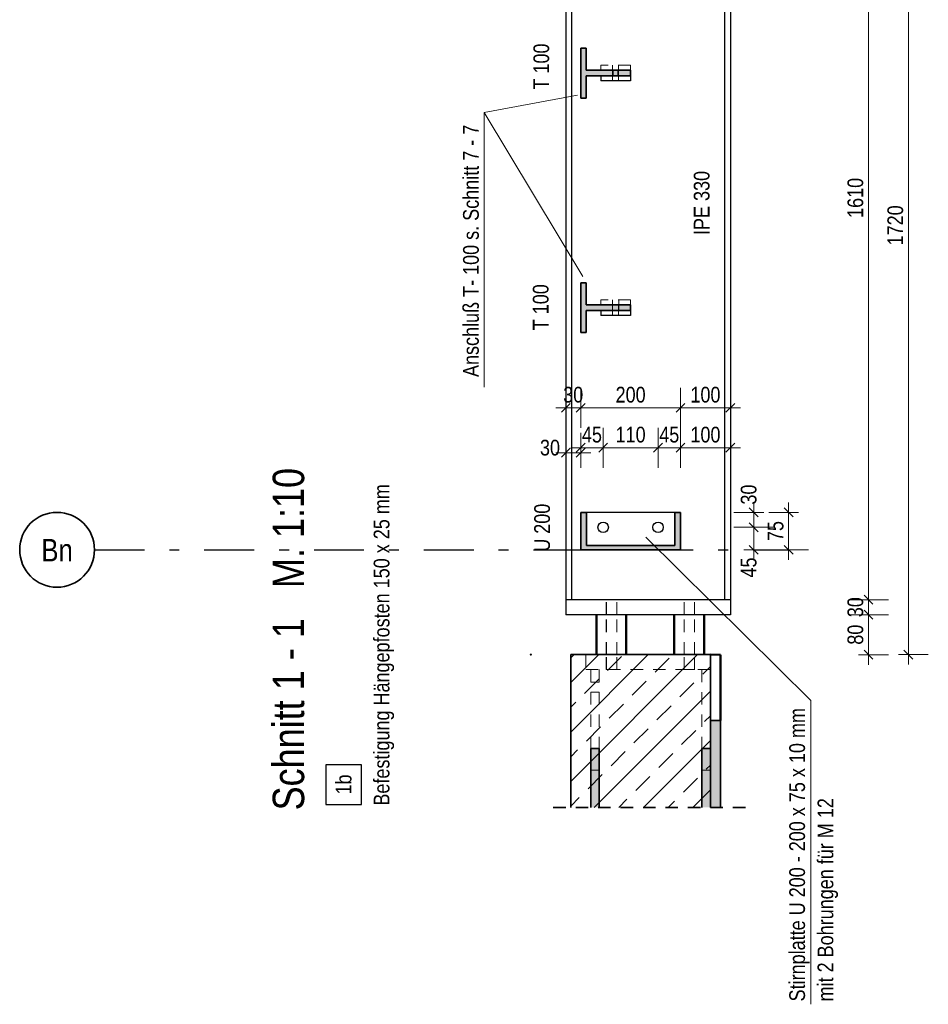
# Model space of a CAD drawing. Header units: millimetres. Extents: x 0 to 91, y -53.4 to 42.
# Tile 84 of 180: x 63.9 to 73, y -27.1 to -17.3. Entities that reach past the tile are written whole.
import ezdxf
from ezdxf.enums import TextEntityAlignment as Align

# ---------------------------------------------------------------- set-up
doc = ezdxf.new("R2010")
doc.units = ezdxf.units.MM
doc.linetypes.add('DASHDOTX2', pattern=[2, 1, -0.5, 0, -0.5])
doc.linetypes.add('HIDDEN', pattern=[0.375, 0.25, -0.125])
doc.styles.add('Arial Narrow', font='ARIALN.TTF')
doc.dimstyles.new('Arch_Strakon_dimstyle', dxfattribs={"dimtxt": 1, "dimasz": 1, "dimexe": 1.25, "dimexo": 0.0625, "dimgap": 1, "dimtad": 0, "dimdec": 5, "dimzin": 12, "dimdsep": 46, "dimtxsty": 'Arial Narrow', "dimblk": 'Arrowhead_Tick', "dimsah": 1, "dimcen": 0, "dimse1": 1, "dimse2": 1, "dimclrd": 6, "dimclrt": 2, "dimazin": 0, "dimtfac": 1, "dimtdec": 4, "dimtmove": 0, "dimatfit": 3, "dimldrblk": 'NONE', "dimfxl": 1, "dimtvp": 1, "dimtolj": 1, "dimtzin": 0, "dimlwd": 13, "dimarcsym": 2})

# ---------------------------------------------------------------- blocks, each defined once
blk = doc.blocks.new('Arrowhead_Tick')
at = {"color": 0, "linetype": 'Continuous', "lineweight": -2}
for p, q in [((0, 20), (0, -10)), ((-1, 0), (0, 0)), ((10, 0), (0, 0))]:
    blk.add_line(p, q, dxfattribs=at)
at = {"color": 2, "linetype": 'Continuous', "lineweight": 35}
blk.add_line((4.42, 4.42), (-4.42, -4.42), dxfattribs=at)
blk = doc.blocks.new('*D521')
at = {"color": 6, "linetype": 'Continuous', "lineweight": 13}
blk.add_line((69.3476, -21.6128), (69.4776, -21.6128), dxfattribs=at)
at = {"layer": 'Defpoints', "color": 0}
for p in [(69.4876, -21.6128), (69.4876, -22.5849), (69.3376, -23.0849)]:
    blk.add_point(p, dxfattribs=at)
at = {"color": 6, "lineweight": 13, "xscale": 0.01, "yscale": 0.01, "zscale": 0.01}
blk.add_blockref('Arrowhead_Tick', (69.4876, -21.6128), dxfattribs=at)
at = {"color": 6, "lineweight": 13, "xscale": 0.01, "yscale": 0.01, "zscale": 0.01, "rotation": 180}
blk.add_blockref('Arrowhead_Tick', (69.3376, -21.6128), dxfattribs=at)
at = {"color": 2, "lineweight": 35, "insert": (69.1796, -21.5628), "char_height": 0.1575, "attachment_point": 5, "style": 'Arial Narrow'}
blk.add_mtext('\\A1;30', dxfattribs=at)
blk = doc.blocks.new('_None')
blk = doc.blocks.new('*D522')
at = {"color": 6, "linetype": 'Continuous', "lineweight": 13}
blk.add_line((69.4976, -21.5628), (69.7026, -21.5628), dxfattribs=at)
at = {"layer": 'Defpoints', "color": 0}
for p in [(69.7126, -21.5628), (69.7126, -22.3599), (69.4876, -22.5849)]:
    blk.add_point(p, dxfattribs=at)
at = {"color": 6, "lineweight": 13, "xscale": 0.01, "yscale": 0.01, "zscale": 0.01}
blk.add_blockref('Arrowhead_Tick', (69.7126, -21.5628), dxfattribs=at)
at = {"color": 6, "lineweight": 13, "xscale": 0.01, "yscale": 0.01, "zscale": 0.01, "rotation": 180}
blk.add_blockref('Arrowhead_Tick', (69.4876, -21.5628), dxfattribs=at)
at = {"color": 2, "lineweight": 35, "insert": (69.6001, -21.4327), "char_height": 0.1575, "attachment_point": 5, "style": 'Arial Narrow'}
blk.add_mtext('\\A1;45', dxfattribs=at)
blk = doc.blocks.new('*D523')
at = {"color": 6, "linetype": 'Continuous', "lineweight": 13}
blk.add_line((69.7226, -21.5628), (70.2526, -21.5628), dxfattribs=at)
at = {"layer": 'Defpoints', "color": 0}
for p in [(70.2626, -21.5628), (69.7126, -22.3599), (70.2626, -22.3599)]:
    blk.add_point(p, dxfattribs=at)
at = {"color": 6, "lineweight": 13, "xscale": 0.01, "yscale": 0.01, "zscale": 0.01}
blk.add_blockref('Arrowhead_Tick', (70.2626, -21.5628), dxfattribs=at)
at = {"color": 6, "lineweight": 13, "xscale": 0.01, "yscale": 0.01, "zscale": 0.01, "rotation": 180}
blk.add_blockref('Arrowhead_Tick', (69.7126, -21.5628), dxfattribs=at)
at = {"color": 2, "lineweight": 35, "insert": (69.9876, -21.4324), "char_height": 0.1575, "attachment_point": 5, "style": 'Arial Narrow'}
blk.add_mtext('\\A1;110', dxfattribs=at)
blk = doc.blocks.new('*D524')
at = {"color": 6, "linetype": 'Continuous', "lineweight": 13}
blk.add_line((70.2726, -21.5628), (70.4776, -21.5628), dxfattribs=at)
at = {"layer": 'Defpoints', "color": 0}
for p in [(70.4876, -21.5628), (70.2626, -22.3599), (70.4876, -22.5849)]:
    blk.add_point(p, dxfattribs=at)
at = {"color": 6, "lineweight": 13, "xscale": 0.01, "yscale": 0.01, "zscale": 0.01}
blk.add_blockref('Arrowhead_Tick', (70.4876, -21.5628), dxfattribs=at)
at = {"color": 6, "lineweight": 13, "xscale": 0.01, "yscale": 0.01, "zscale": 0.01, "rotation": 180}
blk.add_blockref('Arrowhead_Tick', (70.2626, -21.5628), dxfattribs=at)
at = {"color": 2, "lineweight": 35, "insert": (70.3751, -21.4327), "char_height": 0.1575, "attachment_point": 5, "style": 'Arial Narrow'}
blk.add_mtext('\\A1;45', dxfattribs=at)
blk = doc.blocks.new('*D525')
at = {"color": 6, "linetype": 'Continuous', "lineweight": 13}
blk.add_line((70.4976, -21.5628), (70.9776, -21.5628), dxfattribs=at)
at = {"layer": 'Defpoints', "color": 0}
for p in [(70.9876, -21.5628), (70.4876, -22.5849), (70.9876, -23.2349)]:
    blk.add_point(p, dxfattribs=at)
at = {"color": 6, "lineweight": 13, "xscale": 0.01, "yscale": 0.01, "zscale": 0.01}
blk.add_blockref('Arrowhead_Tick', (70.9876, -21.5628), dxfattribs=at)
at = {"color": 6, "lineweight": 13, "xscale": 0.01, "yscale": 0.01, "zscale": 0.01, "rotation": 180}
blk.add_blockref('Arrowhead_Tick', (70.4876, -21.5628), dxfattribs=at)
at = {"color": 2, "lineweight": 35, "insert": (70.7376, -21.4324), "char_height": 0.1575, "attachment_point": 5, "style": 'Arial Narrow'}
blk.add_mtext('\\A1;100', dxfattribs=at)
blk = doc.blocks.new('*D526')
at = {"color": 6, "linetype": 'Continuous', "lineweight": 13}
blk.add_line((69.3476, -21.1628), (69.4776, -21.1628), dxfattribs=at)
at = {"layer": 'Defpoints', "color": 0}
for p in [(69.4876, -21.1628), (69.4876, -22.2099), (69.3376, -23.2349)]:
    blk.add_point(p, dxfattribs=at)
at = {"color": 6, "lineweight": 13, "xscale": 0.01, "yscale": 0.01, "zscale": 0.01}
for p, rotation in [((69.4876, -21.1628), 1.357036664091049e-12), ((69.3376, -21.1628), 180.0000000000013)]:
    blk.add_blockref('Arrowhead_Tick', p, dxfattribs=dict(at, rotation=rotation))
at = {"color": 2, "lineweight": 35, "insert": (69.4126, -21.0324), "char_height": 0.1575, "attachment_point": 5, "style": 'Arial Narrow'}
blk.add_mtext('\\A1;30', dxfattribs=at)
blk = doc.blocks.new('*D527')
at = {"color": 6, "linetype": 'Continuous', "lineweight": 13}
blk.add_line((69.4976, -21.1628), (70.4776, -21.1628), dxfattribs=at)
at = {"layer": 'Defpoints', "color": 0}
for p in [(70.4876, -21.1628), (69.4876, -22.2099), (70.4876, -22.5849)]:
    blk.add_point(p, dxfattribs=at)
at = {"color": 6, "lineweight": 13, "xscale": 0.01, "yscale": 0.01, "zscale": 0.01}
blk.add_blockref('Arrowhead_Tick', (70.4876, -21.1628), dxfattribs=at)
at = {"color": 6, "lineweight": 13, "xscale": 0.01, "yscale": 0.01, "zscale": 0.01, "rotation": 180}
blk.add_blockref('Arrowhead_Tick', (69.4876, -21.1628), dxfattribs=at)
at = {"color": 2, "lineweight": 35, "insert": (69.9876, -21.0324), "char_height": 0.1575, "attachment_point": 5, "style": 'Arial Narrow'}
blk.add_mtext('\\A1;200', dxfattribs=at)
blk = doc.blocks.new('*D528')
at = {"color": 6, "linetype": 'Continuous', "lineweight": 13}
blk.add_line((70.4976, -21.1628), (70.9776, -21.1628), dxfattribs=at)
at = {"layer": 'Defpoints', "color": 0}
for p in [(70.9876, -21.1628), (70.4876, -22.5849), (70.9876, -23.2349)]:
    blk.add_point(p, dxfattribs=at)
at = {"color": 6, "lineweight": 13, "xscale": 0.01, "yscale": 0.01, "zscale": 0.01}
blk.add_blockref('Arrowhead_Tick', (70.9876, -21.1628), dxfattribs=at)
at = {"color": 6, "lineweight": 13, "xscale": 0.01, "yscale": 0.01, "zscale": 0.01, "rotation": 180}
blk.add_blockref('Arrowhead_Tick', (70.4876, -21.1628), dxfattribs=at)
at = {"color": 2, "lineweight": 35, "insert": (70.7376, -21.0324), "char_height": 0.1575, "attachment_point": 5, "style": 'Arial Narrow'}
blk.add_mtext('\\A1;100', dxfattribs=at)
blk = doc.blocks.new('*D544')
at = {"color": 6, "linetype": 'Continuous', "lineweight": 13}
blk.add_line((72.7713, -23.6249), (72.7713, -15.0457), dxfattribs=at)
at = {"layer": 'Defpoints', "color": 0}
for p in [(69.4876, -15.0357), (72.7713, -15.0357), (68.9875, -23.6349)]:
    blk.add_point(p, dxfattribs=at)
at = {"color": 6, "lineweight": 13, "xscale": 0.01, "yscale": 0.01, "zscale": 0.01}
for p, rotation in [((72.7713, -15.0357), 90), ((72.7713, -23.6349), 270)]:
    blk.add_blockref('Arrowhead_Tick', p, dxfattribs=dict(at, rotation=rotation))
at = {"color": 2, "lineweight": 35, "insert": (72.6409, -19.3353), "char_height": 0.1575, "attachment_point": 5, "rotation": 90, "style": 'Arial Narrow'}
blk.add_mtext('\\A1;1720', dxfattribs=at)
blk = doc.blocks.new('*D571')
at = {"color": 6, "linetype": 'Continuous', "lineweight": 13}
blk.add_line((71.2213, -22.5749), (71.2213, -22.3699), dxfattribs=at)
at = {"layer": 'Defpoints', "color": 0}
for p in [(70.3151, -22.3599), (71.2213, -22.3599), (70.4876, -22.5849)]:
    blk.add_point(p, dxfattribs=at)
at = {"color": 6, "lineweight": 13, "xscale": 0.01, "yscale": 0.01, "zscale": 0.01}
for p, rotation in [((71.2213, -22.3599), 90), ((71.2213, -22.5849), 270)]:
    blk.add_blockref('Arrowhead_Tick', p, dxfattribs=dict(at, rotation=rotation))
at = {"color": 2, "lineweight": 35, "insert": (71.1713, -22.7629), "char_height": 0.1575, "attachment_point": 5, "rotation": 90, "style": 'Arial Narrow'}
blk.add_mtext('\\A1;45', dxfattribs=at)
blk = doc.blocks.new('*D572')
at = {"color": 6, "linetype": 'Continuous', "lineweight": 13}
blk.add_line((71.2213, -22.3499), (71.2213, -22.2199), dxfattribs=at)
at = {"layer": 'Defpoints', "color": 0}
for p in [(70.4876, -22.2099), (71.2213, -22.2099), (70.3151, -22.3599)]:
    blk.add_point(p, dxfattribs=at)
at = {"color": 6, "lineweight": 13, "xscale": 0.01, "yscale": 0.01, "zscale": 0.01}
for p, rotation in [((71.2213, -22.2099), 90), ((71.2213, -22.3599), 270)]:
    blk.add_blockref('Arrowhead_Tick', p, dxfattribs=dict(at, rotation=rotation))
at = {"color": 2, "lineweight": 35, "insert": (71.1713, -22.032), "char_height": 0.1575, "attachment_point": 5, "rotation": 90, "style": 'Arial Narrow'}
blk.add_mtext('\\A1;30', dxfattribs=at)
blk = doc.blocks.new('*D573')
at = {"color": 6, "linetype": 'Continuous', "lineweight": 13}
blk.add_line((71.5713, -22.5749), (71.5713, -22.2199), dxfattribs=at)
at = {"layer": 'Defpoints', "color": 0}
for p in [(70.4876, -22.2099), (71.5713, -22.2099), (70.4876, -22.5849)]:
    blk.add_point(p, dxfattribs=at)
at = {"color": 6, "lineweight": 13, "xscale": 0.01, "yscale": 0.01, "zscale": 0.01}
for p, rotation in [((71.5713, -22.2099), 90), ((71.5713, -22.5849), 270)]:
    blk.add_blockref('Arrowhead_Tick', p, dxfattribs=dict(at, rotation=rotation))
at = {"color": 2, "lineweight": 35, "insert": (71.4412, -22.3974), "char_height": 0.1575, "attachment_point": 5, "rotation": 90, "style": 'Arial Narrow'}
blk.add_mtext('\\A1;75', dxfattribs=at)
blk = doc.blocks.new('*D597')
at = {"color": 6, "linetype": 'Continuous', "lineweight": 13}
blk.add_line((72.3713, -23.6257), (72.3713, -23.2449), dxfattribs=at)
at = {"layer": 'Defpoints', "color": 0}
for p in [(70.9876, -23.2349), (72.3713, -23.2349), (70.8875, -23.6357)]:
    blk.add_point(p, dxfattribs=at)
at = {"color": 6, "lineweight": 13, "xscale": 0.01, "yscale": 0.01, "zscale": 0.01}
for p, rotation in [((72.3713, -23.2349), 90), ((72.3713, -23.6357), 270)]:
    blk.add_blockref('Arrowhead_Tick', p, dxfattribs=dict(at, rotation=rotation))
at = {"color": 2, "lineweight": 35, "insert": (72.2409, -23.4353), "char_height": 0.1575, "attachment_point": 5, "rotation": 90, "style": 'Arial Narrow'}
blk.add_mtext('\\A1;80', dxfattribs=at)
blk = doc.blocks.new('*D598')
at = {"color": 6, "linetype": 'Continuous', "lineweight": 13}
blk.add_line((72.3713, -23.2249), (72.3713, -23.0949), dxfattribs=at)
at = {"layer": 'Defpoints', "color": 0}
for p in [(70.9876, -23.0849), (72.3713, -23.0849), (70.9876, -23.2349)]:
    blk.add_point(p, dxfattribs=at)
at = {"color": 6, "lineweight": 13, "xscale": 0.01, "yscale": 0.01, "zscale": 0.01}
for p, rotation in [((72.3713, -23.0849), 90), ((72.3713, -23.2349), 270)]:
    blk.add_blockref('Arrowhead_Tick', p, dxfattribs=dict(at, rotation=rotation))
at = {"color": 2, "lineweight": 35, "insert": (72.2409, -23.1599), "char_height": 0.1575, "attachment_point": 5, "rotation": 90, "style": 'Arial Narrow'}
blk.add_mtext('\\A1;30', dxfattribs=at)
blk = doc.blocks.new('*D599')
at = {"color": 6, "linetype": 'Continuous', "lineweight": 13}
blk.add_line((72.3713, -23.0749), (72.3713, -15.0457), dxfattribs=at)
at = {"layer": 'Defpoints', "color": 0}
for p in [(69.5376, -15.0357), (72.3713, -15.0357), (70.9876, -23.0849)]:
    blk.add_point(p, dxfattribs=at)
at = {"color": 6, "lineweight": 13, "xscale": 0.01, "yscale": 0.01, "zscale": 0.01}
for p, rotation in [((72.3713, -15.0357), 90), ((72.3713, -23.0849), 270)]:
    blk.add_blockref('Arrowhead_Tick', p, dxfattribs=dict(at, rotation=rotation))
at = {"color": 2, "lineweight": 35, "insert": (72.2409, -19.0603), "char_height": 0.1575, "attachment_point": 5, "rotation": 90, "style": 'Arial Narrow'}
blk.add_mtext('\\A1;1610', dxfattribs=at)

msp = doc.modelspace()

# ---------------------------------------------------------------- hatches: boundary and pattern name
at = {"lineweight": 13, "true_color": 0x4682b4}
for points in [[(69.9875783, -17.8374387), (69.9875783, -17.7824387), (69.5425783, -17.7824387), (69.5425783, -17.5599387), (69.4875783, -17.5599387), (69.4875783, -18.0599387), (69.5425783, -18.0599387), (69.5425783, -17.8374387)], [(69.9875783, -20.1874387), (69.9875783, -20.1324387), (69.5425783, -20.1324387), (69.5425783, -19.9099387), (69.4875783, -19.9099387), (69.4875783, -20.4099387), (69.5425783, -20.4099387), (69.5425783, -20.1874387)], [(70.4875783, -22.5849387), (70.4875783, -22.2099387), (70.4300783, -22.2099387), (70.4300783, -22.5424387), (69.5450783, -22.5424387), (69.5450783, -22.2099387), (69.4875783, -22.2099387), (69.4875783, -22.5849387)]]:
    msp.add_hatch(color=145, dxfattribs=at).paths.add_polyline_path(points)
at = {"lineweight": 13}
h = msp.add_hatch(dxfattribs=at)
h.set_pattern_fill('bB', color=6, scale=0.01, angle=45, style=0, pattern_type=2)
h.set_pattern_definition([(45, (0, 0), (-0.2474874, 0.2474874), [0.2, -0.125]), (45, (-0.12374, 0.12374), (-0.2474874, 0.2474874), [])])
h.paths.add_polyline_path([(70.7875424, -25.1663051), (70.7875424, -23.6349387), (69.3875424, -23.6349387), (69.3875424, -25.1663051)])
at = {"lineweight": 25, "true_color": 0xe0ddbe}
msp.add_hatch(color=254, dxfattribs=at).paths.add_polyline_path([(70.8875424, -25.1663051), (70.8875424, -24.2944842), (70.7875424, -24.2944842), (70.7875424, -25.1663051)])
at = {"lineweight": 25, "true_color": 0x4682b4}
for points in [[(69.6725424, -25.1663051), (69.6725424, -24.5748202), (69.5875424, -24.5748202), (69.5875424, -25.1663051)], [(70.7875424, -25.1663051), (70.7875424, -24.5748202), (70.7025424, -24.5748202), (70.7025424, -25.1663051)]]:
    msp.add_hatch(color=145, dxfattribs=at).paths.add_polyline_path(points)

# ---------------------------------------------------------------- linework, layer by layer
at = {"color": 3, "linetype": 'Continuous', "lineweight": 25}
for p, q in [((69.3375783, -15.4106881), (69.3375783, -23.0849421)), ((69.3950783, -15.4106881), (69.3950783, -23.0849421)), ((70.9300783, -15.4106881), (70.9300783, -23.0849421)), ((70.9875783, -15.4106881), (70.9875783, -23.0849421)), ((69.6875783, -17.8374387), (69.6875783, -17.8874387)), ((69.9875783, -17.8374387), (69.9875783, -17.8874387)), ((69.9875783, -17.8874387), (69.6875783, -17.8874387)), ((69.6875783, -20.1874387), (69.6875783, -20.2374387)), ((69.9875783, -20.1874387), (69.9875783, -20.2374387)), ((69.9875783, -20.2374387), (69.6875783, -20.2374387)), ((70.4300783, -22.2099387), (69.5450783, -22.2099387)), ((69.7327184, -22.3114583), (69.7327173, -22.3114587)), ((69.7327191, -22.311458), (69.7327184, -22.3114583)), ((69.7610632, -22.380081), (69.7610621, -22.3800814)), ((69.7610639, -22.3800807), (69.7610632, -22.380081)), ((70.2827168, -22.3114584), (70.2827161, -22.3114587)), ((70.2827179, -22.311458), (70.2827168, -22.3114584)), ((70.3110616, -22.3800811), (70.3110609, -22.3800814)), ((70.3110627, -22.3800807), (70.3110616, -22.3800811)), ((69.3375783, -23.0849421), (69.3375783, -23.2349421)), ((70.9875783, -23.0849421), (69.3375783, -23.0849421)), ((70.9875783, -23.0849421), (70.9875783, -23.2349421)), ((70.9875783, -23.2349421), (69.3375783, -23.2349421)), ((66.9325336, -24.7378378), (66.9325336, -25.1362878)), ((67.2900336, -24.7378378), (66.9325336, -24.7378378)), ((67.2900336, -25.1362878), (67.2900336, -24.7378378)), ((66.9325336, -25.1362878), (67.2900336, -25.1362878))]:
    msp.add_line(p, q, dxfattribs=at)
at = {"color": 2, "linetype": 'Continuous', "lineweight": 35}
for p, q in [((69.4875783, -17.5599387), (69.4875783, -18.0599387)), ((69.5425783, -17.5599387), (69.4875783, -17.5599387)), ((69.5425783, -17.5599387), (69.5425783, -17.7824387)), ((69.9875783, -17.7824387), (69.5425783, -17.7824387)), ((69.5425783, -17.8374387), (69.5425783, -18.0599387)), ((69.9875783, -17.8374387), (69.5425783, -17.8374387)), ((69.9875783, -17.7824387), (69.9875783, -17.8374387)), ((69.5425783, -18.0599387), (69.4875783, -18.0599387)), ((69.4875783, -19.9099387), (69.4875783, -20.4099387)), ((69.5425783, -19.9099387), (69.4875783, -19.9099387)), ((69.5425783, -19.9099387), (69.5425783, -20.1324387)), ((69.9875783, -20.1324387), (69.5425783, -20.1324387)), ((69.5425783, -20.1874387), (69.5425783, -20.4099387)), ((69.9875783, -20.1874387), (69.5425783, -20.1874387)), ((69.9875783, -20.1324387), (69.9875783, -20.1874387)), ((69.5425783, -20.4099387), (69.4875783, -20.4099387)), ((69.4875783, -22.2099387), (69.4875783, -22.5849387)), ((69.5450783, -22.2099387), (69.4875783, -22.2099387)), ((69.5450783, -22.2099387), (69.5450783, -22.5424387)), ((70.4300783, -22.2099387), (70.4300783, -22.5424387)), ((70.4875783, -22.2099387), (70.4300783, -22.2099387)), ((70.4875783, -22.2099387), (70.4875783, -22.5849387)), ((70.4300783, -22.5424387), (69.5450783, -22.5424387)), ((70.4875783, -22.5849387), (69.4875783, -22.5849387)), ((69.3875424, -23.6349387), (69.3875424, -25.1663051)), ((70.7875424, -23.6349387), (69.3875424, -23.6349387)), ((70.7875424, -23.6349387), (70.7875424, -24.5748202)), ((70.8875424, -24.2944842), (70.7875424, -24.2944842)), ((70.8875424, -24.2944842), (70.8875424, -25.1663051)), ((69.5875424, -24.5748202), (69.5875424, -25.1663051)), ((69.6725424, -24.5748202), (69.5875424, -24.5748202)), ((69.6725424, -24.5748202), (69.6725424, -25.1663051)), ((70.7025424, -24.5748202), (70.7025424, -25.1663051)), ((70.7875424, -24.5748202), (70.7025424, -24.5748202)), ((70.7875424, -24.5748202), (70.7875424, -25.1663051))]:
    msp.add_line(p, q, dxfattribs=at)
at = {"color": 6, "linetype": 'HIDDEN', "lineweight": 13, "ltscale": 0.5}
for p, q in [((69.6875783, -17.7324387), (69.6875783, -17.7824387)), ((69.9875783, -17.7324387), (69.6875783, -17.7324387)), ((69.8075777, -17.7824387), (69.8075783, -17.7324387)), ((69.8675776, -17.7824387), (69.8675783, -17.7324387)), ((69.9875783, -17.7324387), (69.9875783, -17.7824387)), ((69.8075763, -17.8874387), (69.8075769, -17.8374387)), ((69.8075769, -17.8374387), (69.8075777, -17.7824387)), ((69.8140996, -17.8374387), (69.8141005, -17.7824387)), ((69.8610563, -17.8374387), (69.8610569, -17.7824387)), ((69.8675762, -17.8874387), (69.8675769, -17.8374387)), ((69.8675769, -17.8374387), (69.8675776, -17.7824387)), ((69.6875783, -20.0824387), (69.6875783, -20.1324387)), ((69.9875783, -20.0824387), (69.6875783, -20.0824387)), ((69.8050769, -20.0824387), (69.8050769, -20.1324387)), ((69.8700769, -20.0824387), (69.8700769, -20.1324387)), ((69.9875783, -20.0824387), (69.9875783, -20.1324387)), ((69.8050769, -20.1324387), (69.8050769, -20.1874387)), ((69.8075447, -20.2374387), (69.8075454, -20.1874387)), ((69.8075454, -20.1874387), (69.8075461, -20.1324387)), ((69.8675447, -20.2374387), (69.8675454, -20.1874387)), ((69.8675454, -20.1874387), (69.8675461, -20.1324387)), ((69.8700769, -20.1324387), (69.8700769, -20.1874387)), ((69.6600802, -22.3598897), (69.6600801, -22.3598904)), ((69.664055, -22.3799856), (69.6640549, -22.3799854)), ((69.6640957, -22.3398031), (69.6640946, -22.3398035)), ((69.6640964, -22.3398028), (69.6640957, -22.3398031)), ((69.6640964, -22.3398028), (69.6640959, -22.3398037)), ((69.6754939, -22.3227819), (69.6754929, -22.3227826)), ((69.7497385, -22.3228565), (69.7497383, -22.3228563)), ((69.7610639, -22.3800807), (69.7610638, -22.3800813)), ((70.210079, -22.3598897), (70.2100789, -22.3598904)), ((70.2140538, -22.3799856), (70.2140537, -22.3799854)), ((70.2140941, -22.3398032), (70.2140934, -22.3398035)), ((70.2140952, -22.3398028), (70.2140941, -22.3398032)), ((70.2140952, -22.3398028), (70.2140947, -22.3398037)), ((70.2254927, -22.3227819), (70.2254917, -22.3227826)), ((70.2997373, -22.3228565), (70.2997371, -22.3228563)), ((70.3110627, -22.3800807), (70.3110626, -22.3800813)), ((69.6924405, -22.4084258), (69.6924394, -22.4084262)), ((69.6924412, -22.4084255), (69.6924405, -22.4084258)), ((69.732623, -22.4084653), (69.732622, -22.408466)), ((69.7496665, -22.3971017), (69.7496659, -22.3971025)), ((70.2424389, -22.4084259), (70.2424382, -22.4084262)), ((70.24244, -22.4084255), (70.2424389, -22.4084259)), ((70.2826218, -22.4084653), (70.2826208, -22.408466)), ((70.2996653, -22.3971017), (70.2996647, -22.3971025)), ((69.7432089, -23.2349421), (69.7432069, -23.0849421)), ((69.7445469, -23.2349421), (69.7445448, -23.0849421)), ((69.8482088, -23.2349421), (69.8482068, -23.0849421)), ((69.8495468, -23.2349421), (69.8495448, -23.0849421)), ((70.5232089, -23.2349421), (70.5232069, -23.0849421)), ((70.5245469, -23.2349421), (70.5245448, -23.0849421)), ((70.6282088, -23.2349421), (70.6282068, -23.0849421)), ((70.6295468, -23.2349421), (70.6295448, -23.0849421)), ((69.7432143, -23.6349387), (69.7432089, -23.2349421)), ((69.7445522, -23.6349387), (69.7445469, -23.2349421)), ((69.8482142, -23.6349387), (69.8482088, -23.2349421)), ((69.8495522, -23.6349387), (69.8495468, -23.2349421)), ((70.5232143, -23.6349387), (70.5232089, -23.2349421)), ((70.5245522, -23.6349387), (70.5245469, -23.2349421)), ((70.6282142, -23.6349387), (70.6282088, -23.2349421)), ((70.6295522, -23.6349387), (70.6295468, -23.2349421)), ((69.5375783, -23.6349387), (69.5375783, -23.7849387)), ((69.7432163, -23.7850405), (69.7432143, -23.6349387)), ((69.7445542, -23.7850342), (69.7445522, -23.6349387)), ((69.8482162, -23.7850391), (69.8482142, -23.6349387)), ((69.8495542, -23.7850328), (69.8495522, -23.6349387)), ((70.5232163, -23.7850405), (70.5232143, -23.6349387)), ((70.5245542, -23.7850342), (70.5245522, -23.6349387)), ((70.6282162, -23.7850391), (70.6282142, -23.6349387)), ((70.6295542, -23.7850328), (70.6295522, -23.6349387)), ((70.7875424, -23.785233), (69.5375424, -23.785233)), ((69.5875424, -23.7850375), (69.5875424, -24.5748202)), ((69.6725424, -23.7850375), (69.6725424, -24.5748202)), ((69.7437118, -23.785051), (69.7432163, -23.785051)), ((69.7450498, -23.785051), (69.7437118, -23.785051)), ((69.749066, -23.7850509), (69.7450498, -23.785051)), ((69.7604635, -23.7850508), (69.749066, -23.7850509)), ((69.7775069, -23.7850505), (69.7604635, -23.7850508)), ((69.7976018, -23.7850503), (69.7775069, -23.7850505)), ((69.8176887, -23.78505), (69.7976018, -23.7850503)), ((69.8347096, -23.7850498), (69.8176887, -23.78505)), ((69.8460733, -23.7850496), (69.8347096, -23.7850498)), ((69.8500497, -23.7850496), (69.8460733, -23.7850496)), ((70.5250498, -23.7850405), (70.5237118, -23.7850405)), ((70.529066, -23.7850405), (70.5250498, -23.7850405)), ((70.5404635, -23.7850403), (70.529066, -23.7850405)), ((70.5575069, -23.7850401), (70.5404635, -23.7850403)), ((70.5776018, -23.7850398), (70.5575069, -23.7850401)), ((70.5976887, -23.7850395), (70.5776018, -23.7850398)), ((70.6147096, -23.7850393), (70.5976887, -23.7850395)), ((70.6260733, -23.7850392), (70.6147096, -23.7850393)), ((70.6300497, -23.7850391), (70.6260733, -23.7850392)), ((70.7025424, -23.7850375), (70.7025424, -24.5748202)), ((69.6725424, -23.9103665), (69.5875424, -23.9103665)), ((69.6725424, -24.009511), (69.5875424, -24.009511)), ((69.6725424, -24.7935959), (69.5875424, -24.7935959)), ((70.7875424, -24.7935959), (70.7025424, -24.7935959))]:
    msp.add_line(p, q, dxfattribs=at)
at = {"color": 5, "linetype": 'Continuous', "lineweight": 18}
for p, q in [((68.5191649, -18.2045011), (69.4560789, -18.031354)), ((68.5191649, -20.9565342), (68.5191649, -18.2045011)), ((68.5191649, -18.2045011), (69.5082563, -19.8471266)), ((71.7934982, -24.0953124), (70.1416135, -22.4583937)), ((71.7934982, -27.1376849), (71.7934982, -24.0953124))]:
    msp.add_line(p, q, dxfattribs=at)
at = {"color": 3, "linetype": 'DASHDOTX2', "lineweight": 25, "ltscale": 0.5}
msp.add_line((64.6149446, -22.5849966), (71.5668244, -22.5849966), dxfattribs=at)
at = {"color": 4, "linetype": 'Continuous', "lineweight": 50}
for p, q in [((69.6447697, -23.2349387), (69.6447697, -23.6349387)), ((69.9447697, -23.2349387), (69.9447697, -23.6349387)), ((70.4247697, -23.2349387), (70.4247697, -23.6349387)), ((70.7247697, -23.2349387), (70.7247697, -23.6349387)), ((70.8875424, -23.6356888), (70.7875424, -23.6349387)), ((70.8875424, -23.6356888), (70.8875424, -24.2944842))]:
    msp.add_line(p, q, dxfattribs=at)
at = {"color": 2, "linetype": 'HIDDEN', "lineweight": 35, "ltscale": 0.5}
msp.add_line((71.1375424, -25.1663051), (69.1375424, -25.1663051), dxfattribs=at)
at = {"color": 2, "linetype": 'Continuous', "lineweight": 35}
msp.add_circle((64.2399446, -22.5849966), 0.375, dxfattribs=at)
at = {"color": 3, "linetype": 'Continuous', "lineweight": 25}
for centre in [(69.7125802, -22.3599418), (70.262579, -22.3599418)]:
    msp.add_circle(centre, 0.0525, dxfattribs=at)
at = {"color": 9, "linetype": 'Continuous', "lineweight": 0}
msp.add_circle((68.9875424, -23.6349387), 0.00555, dxfattribs=at)

# ---------------------------------------------------------------- texts
at = {"color": 2, "lineweight": 35, "style": 'Arial Narrow'}
for s, p in [('T 100', (69.1709325, -17.9752073)), ('Anschluß T- 100 s. Schnitt 7 - 7', (68.4659231, -20.8543926)), ('IPE 330', (70.7782897, -19.4320385)), ('T 100', (69.165038, -20.3860682)), ('Befestigung Hängepfosten 150 x 25 mm', (67.5704628, -25.1476973)), ('U 200', (69.1791631, -22.6048051)), ('Stirnplatte U 200 - 200 x 75 x 10 mm', (71.7353254, -27.108759)), ('mit 2 Bohrungen für M 12', (72.0188254, -27.108759)), ('1b', (67.1900336, -25.0362878))]:
    msp.add_text(s, height=0.1575, rotation=90, dxfattribs=at).set_placement(p)
at = {"color": 1, "lineweight": 70, "style": 'Arial Narrow'}
msp.add_text('Schnitt 1 - 1   M. 1:10', height=0.315, rotation=90, dxfattribs=at).set_placement((66.7159777, -25.1956046))
at = {"color": 4, "lineweight": 50, "style": 'Arial Narrow'}
msp.add_text('Bn', height=0.225, dxfattribs=at).set_placement((64.2399446, -22.5891338), align=Align.MIDDLE_CENTER)

# ---------------------------------------------------------------- dimensions: what is measured, and where the dimension line sits
at = {"lineweight": 35}
for base, p1, p2, angle, text, override, picture, middle in [((72.7712748, -15.0356881), (68.9875424, -23.6349387), (69.4875783, -15.0356881), 90, '1720', {"dimscale": 0.01, "dimtxt": 15.75, "dimasz": 1, "dimgap": 5, "dimtad": 1, "dimjust": 0, "dimtih": 0, "dimtoh": 0, "dimdec": 3, "dimdsep": 46, "dimtxsty": 'Arial Narrow', "dimclrd": 6, "dimclrt": 2, "dimtix": 1, "dimtofl": 255, "dimtmove": 0, "dimatfit": 2, "dimfxl": 0, "dimfxlon": 0, "dimtvp": 31.746032, "dimlwd": 13}, '*D544', (72.7712748, -19.3353134)), ((72.3712748, -15.0356881), (70.9875783, -23.0849421), (69.5375783, -15.0356881), 90, '1610', {"dimscale": 0.01, "dimtxt": 15.75, "dimasz": 1, "dimgap": 5, "dimtad": 1, "dimjust": 0, "dimtih": 0, "dimtoh": 0, "dimdec": 3, "dimdsep": 46, "dimtxsty": 'Arial Narrow', "dimclrd": 6, "dimclrt": 2, "dimtix": 1, "dimtofl": 255, "dimtmove": 0, "dimatfit": 2, "dimfxl": 0, "dimfxlon": 0, "dimtvp": 31.746032, "dimlwd": 13}, '*D599', (72.3712748, -19.0603151)), ((69.4875783, -21.1627684), (69.3375783, -23.2349421), (69.4875783, -22.2099387), 0, '30', {"dimscale": 0.01, "dimtxt": 15.75, "dimasz": 1, "dimgap": 5, "dimtad": 1, "dimjust": 0, "dimtih": 0, "dimtoh": 0, "dimdec": 6, "dimdsep": 46, "dimtxsty": 'Arial Narrow', "dimclrd": 6, "dimclrt": 2, "dimtix": 1, "dimtofl": 255, "dimtmove": 0, "dimatfit": 2, "dimfxl": 0, "dimfxlon": 0, "dimtvp": 31.746032, "dimlwd": 13}, '*D526', (69.4125783, -21.1627684)), ((71.2212748, -22.2099387), (70.315079, -22.3599418), (70.4875783, -22.2099387), 90, '30', {"dimscale": 0.01, "dimtxt": 15.75, "dimasz": 1, "dimgap": 5, "dimtad": 1, "dimjust": 4, "dimtih": 0, "dimtoh": 0, "dimdec": 3, "dimdsep": 46, "dimtxsty": 'Arial Narrow', "dimclrd": 6, "dimclrt": 2, "dimtix": 0, "dimtofl": 255, "dimtmove": 2, "dimatfit": 2, "dimfxl": 0, "dimfxlon": 0, "dimtvp": 31.746032, "dimlwd": 13}, '*D572', (71.1712748, -22.0319637)), ((71.5712748, -22.2099387), (70.4875783, -22.5849387), (70.4875783, -22.2099387), 90, '75', {"dimscale": 0.01, "dimtxt": 15.75, "dimasz": 1, "dimgap": 5, "dimtad": 1, "dimjust": 0, "dimtih": 0, "dimtoh": 0, "dimdec": 3, "dimdsep": 46, "dimtxsty": 'Arial Narrow', "dimclrd": 6, "dimclrt": 2, "dimtix": 1, "dimtofl": 255, "dimtmove": 0, "dimatfit": 2, "dimfxl": 0, "dimfxlon": 0, "dimtvp": 31.746032, "dimlwd": 13}, '*D573', (71.5712748, -22.3974387)), ((71.2212748, -22.3599418), (70.4875783, -22.5849387), (70.315079, -22.3599418), 90, '45', {"dimscale": 0.01, "dimtxt": 15.75, "dimasz": 1, "dimgap": 5, "dimtad": 1, "dimjust": 0, "dimtih": 0, "dimtoh": 0, "dimdec": 3, "dimdsep": 46, "dimtxsty": 'Arial Narrow', "dimclrd": 6, "dimclrt": 2, "dimtix": 0, "dimtofl": 255, "dimtmove": 2, "dimatfit": 2, "dimfxl": 0, "dimfxlon": 0, "dimtvp": 31.746032, "dimlwd": 13}, '*D571', (71.1712748, -22.7629137)), ((72.3712748, -23.0849421), (70.9875783, -23.2349421), (70.9875783, -23.0849421), 90, '30', {"dimscale": 0.01, "dimtxt": 15.75, "dimasz": 1, "dimgap": 5, "dimtad": 1, "dimjust": 0, "dimtih": 0, "dimtoh": 0, "dimdec": 3, "dimdsep": 46, "dimtxsty": 'Arial Narrow', "dimclrd": 6, "dimclrt": 2, "dimtix": 1, "dimtofl": 255, "dimtmove": 0, "dimatfit": 2, "dimfxl": 0, "dimfxlon": 0, "dimtvp": 31.746032, "dimlwd": 13}, '*D598', (72.3712748, -23.1599421)), ((72.3712748, -23.2349421), (70.8875424, -23.6356888), (70.9875783, -23.2349421), 90, '80', {"dimscale": 0.01, "dimtxt": 15.75, "dimasz": 1, "dimgap": 5, "dimtad": 1, "dimjust": 0, "dimtih": 0, "dimtoh": 0, "dimdec": 3, "dimdsep": 46, "dimtxsty": 'Arial Narrow', "dimclrd": 6, "dimclrt": 2, "dimtix": 1, "dimtofl": 255, "dimtmove": 0, "dimatfit": 2, "dimfxl": 0, "dimfxlon": 0, "dimtvp": 31.746032, "dimlwd": 13}, '*D597', (72.3712748, -23.4353154))]:
    dim = msp.add_linear_dim(base=base, p1=p1, p2=p2, angle=angle, text=text, dimstyle='Arch_Strakon_dimstyle', override=override, dxfattribs=at)
    dim.commit()
    dim.dimension.update_dxf_attribs({"geometry": picture, "text_midpoint": middle, "dimtype": 160})
for base, p1, p2, text, override, picture, middle in [((70.4875783, -21.1627684), (69.4875783, -22.2099387), (70.4875783, -22.5849387), '200', {"dimscale": 0.01, "dimtxt": 15.75, "dimasz": 1, "dimgap": 5, "dimtad": 1, "dimjust": 0, "dimtih": 0, "dimtoh": 0, "dimdec": 6, "dimdsep": 46, "dimtxsty": 'Arial Narrow', "dimclrd": 6, "dimclrt": 2, "dimtix": 1, "dimtofl": 255, "dimtmove": 0, "dimatfit": 2, "dimfxl": 0, "dimfxlon": 0, "dimtvp": 31.746032, "dimlwd": 13}, '*D527', (69.9875783, -21.1627684)), ((70.9875783, -21.1627684), (70.4875783, -22.5849387), (70.9875783, -23.2349421), '100', {"dimscale": 0.01, "dimtxt": 15.75, "dimasz": 1, "dimgap": 5, "dimtad": 1, "dimjust": 0, "dimtih": 0, "dimtoh": 0, "dimdec": 6, "dimdsep": 46, "dimtxsty": 'Arial Narrow', "dimclrd": 6, "dimclrt": 2, "dimtix": 1, "dimtofl": 255, "dimtmove": 0, "dimatfit": 2, "dimfxl": 0, "dimfxlon": 0, "dimtvp": 31.746032, "dimlwd": 13}, '*D528', (70.7375783, -21.1627684)), ((69.7125802, -21.5627684), (69.4875783, -22.5849387), (69.7125802, -22.3599418), '45', {"dimscale": 0.01, "dimtxt": 15.75, "dimasz": 1, "dimgap": 5, "dimtad": 1, "dimjust": 0, "dimtih": 0, "dimtoh": 0, "dimdec": 6, "dimdsep": 46, "dimtxsty": 'Arial Narrow', "dimclrd": 6, "dimclrt": 2, "dimtix": 1, "dimtofl": 255, "dimtmove": 0, "dimatfit": 2, "dimfxl": 0, "dimfxlon": 0, "dimtvp": 31.746032, "dimlwd": 13}, '*D522', (69.6000792, -21.5627684)), ((70.262579, -21.5627684), (69.7125802, -22.3599418), (70.262579, -22.3599418), '110', {"dimscale": 0.01, "dimtxt": 15.75, "dimasz": 1, "dimgap": 5, "dimtad": 1, "dimjust": 0, "dimtih": 0, "dimtoh": 0, "dimdec": 6, "dimdsep": 46, "dimtxsty": 'Arial Narrow', "dimclrd": 6, "dimclrt": 2, "dimtix": 1, "dimtofl": 255, "dimtmove": 0, "dimatfit": 2, "dimfxl": 0, "dimfxlon": 0, "dimtvp": 31.746032, "dimlwd": 13}, '*D523', (69.9875796, -21.5627684)), ((70.4875783, -21.5627684), (70.262579, -22.3599418), (70.4875783, -22.5849387), '45', {"dimscale": 0.01, "dimtxt": 15.75, "dimasz": 1, "dimgap": 5, "dimtad": 1, "dimjust": 0, "dimtih": 0, "dimtoh": 0, "dimdec": 6, "dimdsep": 46, "dimtxsty": 'Arial Narrow', "dimclrd": 6, "dimclrt": 2, "dimtix": 1, "dimtofl": 255, "dimtmove": 0, "dimatfit": 2, "dimfxl": 0, "dimfxlon": 0, "dimtvp": 31.746032, "dimlwd": 13}, '*D524', (70.3750787, -21.5627684)), ((70.9875783, -21.5627684), (70.4875783, -22.5849387), (70.9875783, -23.2349421), '100', {"dimscale": 0.01, "dimtxt": 15.75, "dimasz": 1, "dimgap": 5, "dimtad": 1, "dimjust": 0, "dimtih": 0, "dimtoh": 0, "dimdec": 6, "dimdsep": 46, "dimtxsty": 'Arial Narrow', "dimclrd": 6, "dimclrt": 2, "dimtix": 1, "dimtofl": 255, "dimtmove": 0, "dimatfit": 2, "dimfxl": 0, "dimfxlon": 0, "dimtvp": 31.746032, "dimlwd": 13}, '*D525', (70.7375783, -21.5627684)), ((69.4875783, -21.6127684), (69.3375783, -23.0849421), (69.4875783, -22.5849387), '30', {"dimscale": 0.01, "dimtxt": 15.75, "dimasz": 1, "dimgap": 5, "dimtad": 0, "dimjust": 0, "dimtih": 0, "dimtoh": 0, "dimdec": 6, "dimdsep": 46, "dimtxsty": 'Arial Narrow', "dimclrd": 6, "dimclrt": 2, "dimtix": 0, "dimtofl": 255, "dimtmove": 2, "dimatfit": 2, "dimfxl": 0, "dimfxlon": 0, "dimtvp": 31.746032, "dimlwd": 13}, '*D521', (69.1795681, -21.5627684))]:
    dim = msp.add_linear_dim(base=base, p1=p1, p2=p2, text=text, dimstyle='Arch_Strakon_dimstyle', override=override, dxfattribs=at)
    dim.commit()
    dim.dimension.update_dxf_attribs({"geometry": picture, "text_midpoint": middle, "dimtype": 160})

doc.saveas('drawing.dxf')
